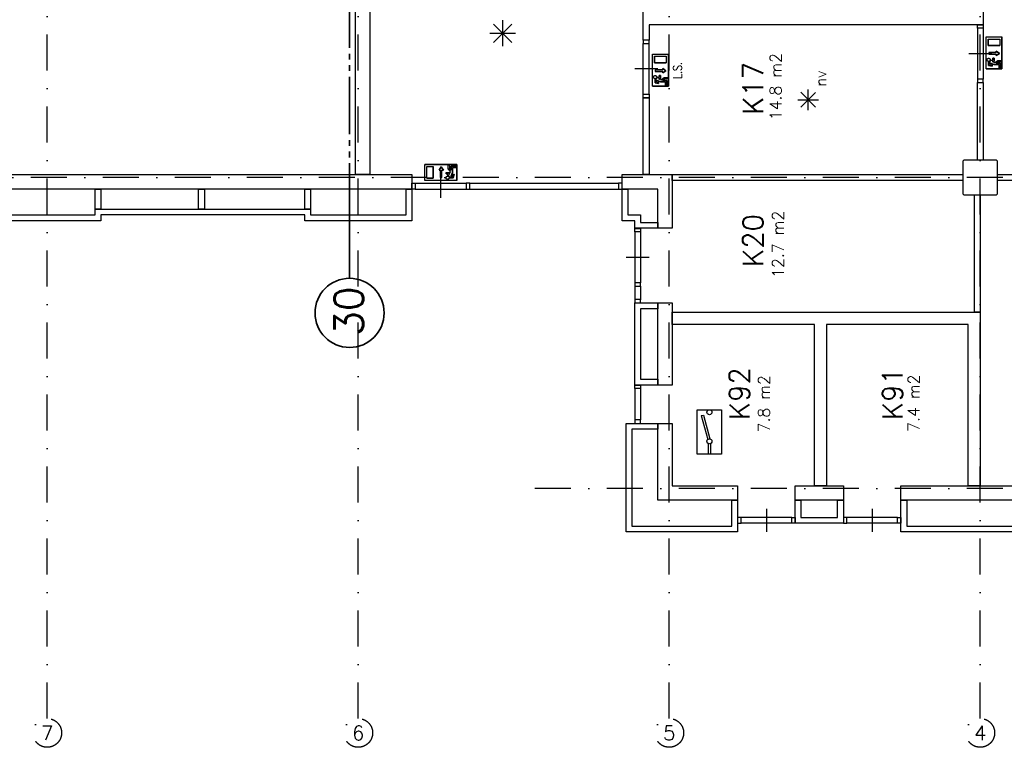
# Model space of a CAD drawing. Extents: x 36324 to 146208, y -146092 to -69372.
# Tile 6 of 10: x 109885 to 126981, y -146092 to -133461. Entities that reach past the tile are written whole.
import ezdxf
from ezdxf.enums import TextEntityAlignment as Align

# ---------------------------------------------------------------- set-up
doc = ezdxf.new("R2010")
doc.units = 0
doc.header["$LTSCALE"] = 100
doc.linetypes.add('B0302', pattern=[12.5, 6.25, -3.125, 0, -3.125])
doc.linetypes.add('B0804', pattern=[15, 10, -1, 1, -1, 1, -1])
for name, color, linetype in [('Bouwkundig', 253, 'CONTINUOUS'), ('Bouwkundig tekst', 252, 'CONTINUOUS'), ('Stramien', 252, 'B0302')]:
    doc.layers.add(name, color=color, linetype=linetype)
doc.layers.add('brandscheiding', color=40, linetype='B0804', lineweight=35)
doc.styles.add('bouwk tekst', font='romans.shx')
doc.styles.get("Standard").update_dxf_attribs({"font": 'romans.shx'})

msp = doc.modelspace()

# ---------------------------------------------------------------- linework, layer by layer
at = {"layer": 'Bouwkundig', "linetype": 'Continuous'}
for p, q in [((118272, -133923), (118272, -133471)), ((118432, -133856), (118112, -133536)), ((118112, -133856), (118430, -133538)), ((118046, -133697), (118496, -133697)), ((126663, -133760, 2600), (126940, -133760, 2600)), ((126663, -134315, 2600), (126663, -133760, 2600)), ((126700, -133797, 2600), (126700, -133908, 2600)), ((126700, -133797, 2600), (126903, -133797, 2600)), ((126903, -133797, 2600), (126903, -133908, 2600)), ((126940, -134315, 2600), (126940, -133760, 2600)), ((126700, -133908, 2600), (126903, -133908, 2600)), ((126842, -134009, 2600), (126897, -134046, 2600)), ((126842, -134032, 2600), (126842, -134009, 2600)), ((120872, -134615, 2600), (120872, -134060, 2600)), ((120872, -134060, 2600), (121149, -134060, 2600)), ((120909, -134097, 2600), (121112, -134097, 2600)), ((120909, -134097, 2600), (120909, -134208, 2600)), ((121112, -134097, 2600), (121112, -134208, 2600)), ((121149, -134615, 2600), (121149, -134060, 2600)), ((126709, -134194, 2600), (126709, -134255, 2600)), ((126712, -134032, 2600), (126842, -134032, 2600)), ((126712, -134060, 2600), (126842, -134060, 2600)), ((126745, -134162, 2600), (126779, -134162, 2600)), ((126768, -134186, 2600), (126815, -134207, 2600)), ((126768, -134186, 2600), (126802, -134186, 2600)), ((126779, -134130, 2600), (126779, -134162, 2600)), ((126802, -134130, 2600), (126779, -134130, 2600)), ((126802, -134130, 2600), (126802, -134186, 2600)), ((126815, -134207, 2600), (126866, -134167, 2600)), ((126839, -134218, 2600), (126874, -134190, 2600)), ((126897, -134046, 2600), (126842, -134083, 2600)), ((126842, -134083, 2600), (126842, -134060, 2600)), ((126866, -134167, 2600), (126936, -134167, 2600)), ((126936, -134190, 2600), (126874, -134190, 2600)), ((126936, -134167, 2600), (126936, -134190, 2600)), ((120909, -134208, 2600), (121112, -134208, 2600)), ((120921, -134332, 2600), (121050, -134332, 2600)), ((120921, -134360, 2600), (121050, -134360, 2600)), ((121050, -134332, 2600), (121050, -134309, 2600)), ((121050, -134309, 2600), (121106, -134346, 2600)), ((121106, -134346, 2600), (121050, -134383, 2600)), ((121050, -134383, 2600), (121050, -134360, 2600)), ((126663, -134315, 2600), (126940, -134315, 2600)), ((126709, -134255, 2600), (126769, -134270, 2600)), ((126732, -134237, 2600), (126732, -134210, 2600)), ((126732, -134210, 2600), (126801, -134241, 2600)), ((126732, -134237, 2600), (126769, -134246, 2600)), ((126769, -134246, 2600), (126769, -134270, 2600)), ((126801, -134241, 2600), (126889, -134241, 2600)), ((126913, -134218, 2600), (126839, -134218, 2600)), ((126889, -134241, 2600), (126889, -134306, 2600)), ((126889, -134306, 2600), (126913, -134306, 2600)), ((126913, -134306, 2600), (126913, -134218, 2600)), ((120918, -134494, 2600), (120918, -134555, 2600)), ((120941, -134510, 2600), (121010, -134541, 2600)), ((120941, -134537, 2600), (120941, -134510, 2600)), ((120941, -134537, 2600), (120978, -134546, 2600)), ((120954, -134462, 2600), (120987, -134462, 2600)), ((120977, -134486, 2600), (121010, -134486, 2600)), ((120977, -134486, 2600), (121024, -134507, 2600)), ((121010, -134430, 2600), (120987, -134430, 2600)), ((120987, -134430, 2600), (120987, -134462, 2600)), ((121010, -134430, 2600), (121010, -134486, 2600)), ((121010, -134541, 2600), (121098, -134541, 2600)), ((121024, -134507, 2600), (121075, -134467, 2600)), ((121048, -134518, 2600), (121083, -134490, 2600)), ((121121, -134518, 2600), (121048, -134518, 2600)), ((121075, -134467, 2600), (121145, -134467, 2600)), ((121145, -134490, 2600), (121083, -134490, 2600)), ((121098, -134541, 2600), (121098, -134606, 2600)), ((121121, -134606, 2600), (121121, -134518, 2600)), ((121145, -134467, 2600), (121145, -134490, 2600)), ((120872, -134615, 2600), (121149, -134615, 2600)), ((120918, -134555, 2600), (120978, -134570, 2600)), ((120978, -134546, 2600), (120978, -134570, 2600)), ((121098, -134606, 2600), (121121, -134606, 2600)), ((123578, -135031), (123578, -134670)), ((123397, -134851), (123757, -134851)), ((123705, -134978), (123450, -134722)), ((123450, -134978), (123704, -134723)), ((116918, -136251), (116918, -135974)), ((117473, -135974), (116918, -135974)), ((116955, -136011), (117066, -136011)), ((116955, -136214), (116955, -136011)), ((117066, -136214), (117066, -136011)), ((117167, -136073), (117204, -136017)), ((117190, -136073), (117167, -136073)), ((117190, -136202), (117190, -136073)), ((117204, -136017), (117241, -136073)), ((117217, -136202), (117217, -136073)), ((117241, -136073), (117217, -136073)), ((117325, -135979), (117348, -135979)), ((117325, -136048), (117325, -135979)), ((117365, -136099), (117325, -136048)), ((117348, -135979), (117348, -136040)), ((117376, -136076), (117348, -136040)), ((117463, -136002), (117376, -136002)), ((117376, -136002), (117376, -136076)), ((117399, -136025), (117463, -136025)), ((117399, -136114), (117399, -136025)), ((117463, -136025), (117463, -136002)), ((117473, -136251), (117473, -135974)), ((117473, -136251), (116918, -136251)), ((116955, -136214), (117066, -136214)), ((117288, -136113), (117343, -136113)), ((117288, -136113), (117288, -136136)), ((117288, -136136), (117320, -136136)), ((117320, -136169), (117320, -136136)), ((117343, -136146), (117365, -136099)), ((117343, -136146), (117343, -136113)), ((117352, -136205), (117413, -136205)), ((117368, -136182), (117399, -136114)), ((117394, -136182), (117368, -136182)), ((117394, -136182), (117404, -136145)), ((117404, -136145), (117428, -136145)), ((117413, -136205), (117428, -136145)), ((121650, -140232), (122070, -140232)), ((121650, -141004), (121650, -140232)), ((121720, -140334), (121759, -140324)), ((121720, -140334), (121831, -140748)), ((121759, -140324), (121870, -140738)), ((122070, -140232), (122070, -141004)), ((121840, -140818), (121840, -141004)), ((121880, -140818), (121880, -141004)), ((122070, -141004), (121650, -141004))]:
    msp.add_line(p, q, dxfattribs=at)
for points in [[(126613, -130901), (126613, -133501)], [(115713, -136151), (115713, -132501)], [(115963, -132501), (115963, -136151)], [(120713, -133501), (120713, -133188)], [(120713, -133815), (120713, -133501)], [(126613, -133501), (126613, -133551)], [(126513, -133551), (120813, -133551)], [(120813, -133551), (120813, -133815)], [(126513, -133551), (126513, -133551)], [(126613, -133551), (126513, -133551)], [(126513, -133611), (126513, -134492)], [(126613, -133611), (126613, -134492)], [(120813, -133815), (120713, -133815)], [(120713, -134755), (120713, -133875)], [(120813, -134755), (120813, -133875)], [(126763, -134052), (126563, -134052), (126363, -134052)], [(120963, -134315), (120763, -134315), (120563, -134315)], [(126513, -134551), (126613, -134551)], [(126513, -135901), (126513, -134551)], [(126613, -134551), (126613, -135901)], [(120713, -134815), (120813, -134815)], [(120713, -136151), (120713, -134815)], [(120813, -134815), (120813, -136151)], [(126613, -135901), (126513, -135901)], [(117473, -135974), (117473, -136251), (116918, -136251), (116918, -135974), (117473, -135974)], [(117066, -136011), (117066, -136214), (116955, -136214), (116955, -136011), (117066, -136011)], [(117190, -136202), (117217, -136202), (117217, -136073), (117241, -136073), (117204, -136017), (117167, -136073), (117190, -136073), (117190, -136202)], [(117463, -136002), (117463, -136025), (117399, -136025), (117399, -136114), (117368, -136182), (117394, -136182), (117404, -136145), (117428, -136145), (117413, -136205), (117352, -136205), (117351, -136199), (117351, -136197), (117350, -136194), (117349, -136192), (117347, -136188), (117346, -136185), (117344, -136183), (117342, -136181), (117341, -136179), (117338, -136177), (117335, -136175), (117332, -136173), (117329, -136172), (117325, -136170), (117322, -136170), (117320, -136169), (117320, -136136), (117288, -136136), (117288, -136113), (117343, -136113), (117343, -136146), (117365, -136099), (117325, -136048), (117325, -135979), (117348, -135979), (117348, -136040), (117376, -136076), (117376, -136002), (117463, -136002)], [(105013, -136151), (116693, -136151)], [(115963, -136151), (115713, -136151)], [(116693, -136151), (116693, -136401)], [(117195, -136551), (117195, -136351), (117195, -136151)], [(117343, -136209), (117342, -136214), (117339, -136219), (117337, -136223), (117334, -136225), (117331, -136228), (117327, -136230), (117321, -136232), (117314, -136233), (117308, -136232), (117303, -136230), (117301, -136229), (117299, -136227), (117297, -136225), (117293, -136222), (117291, -136219), (117289, -136214), (117288, -136209), (117288, -136204), (117288, -136201), (117290, -136195), (117291, -136192), (117294, -136187), (117299, -136183), (117301, -136181), (117306, -136179), (117310, -136178), (117317, -136177), (117323, -136178), (117327, -136180), (117330, -136182), (117334, -136184), (117337, -136188), (117340, -136192), (117341, -136195), (117343, -136199), (117343, -136202), (117343, -136206), (117343, -136209)], [(117296, -136225), (117295, -136224), (117294, -136223), (117293, -136222), (117292, -136221), (117292, -136219), (117291, -136218), (117290, -136217), (117290, -136216), (117289, -136214), (117289, -136213), (117289, -136212), (117288, -136211), (117288, -136209), (117288, -136208), (117288, -136207), (117288, -136205), (117288, -136204), (117288, -136202), (117288, -136201), (117288, -136200), (117289, -136198), (117289, -136197), (117289, -136196), (117290, -136195), (117290, -136193), (117291, -136192), (117292, -136191), (117292, -136190), (117293, -136189), (117294, -136188), (117295, -136187), (117296, -136186), (117297, -136185), (117298, -136184), (117299, -136183), (117300, -136182), (117301, -136181), (117302, -136181), (117304, -136180), (117305, -136180), (117306, -136179), (117307, -136179), (117309, -136178), (117310, -136178), (117311, -136178), (117313, -136178), (117314, -136177), (117315, -136177), (117317, -136177), (117318, -136178), (117320, -136178), (117321, -136178), (117322, -136178), (117323, -136179), (117325, -136179), (117326, -136180), (117327, -136180), (117329, -136181), (117330, -136181), (117331, -136182), (117332, -136183), (117333, -136184), (117334, -136185), (117335, -136186), (117336, -136187), (117337, -136188), (117338, -136189), (117339, -136190), (117339, -136191), (117340, -136192), (117341, -136193), (117341, -136195), (117342, -136196), (117342, -136197), (117342, -136198), (117343, -136200), (117343, -136201), (117343, -136202), (117343, -136204), (117343, -136205), (117343, -136207), (117343, -136208), (117343, -136209), (117343, -136211), (117342, -136212), (117342, -136213), (117342, -136214), (117341, -136216), (117341, -136217), (117340, -136218), (117339, -136219), (117339, -136221), (117338, -136222), (117337, -136223), (117336, -136224), (117335, -136225), (117334, -136226), (117333, -136227), (117332, -136227), (117331, -136228), (117330, -136229), (117329, -136230), (117327, -136230), (117326, -136231), (117325, -136231), (117323, -136232), (117322, -136232), (117321, -136232), (117320, -136233), (117318, -136233), (117317, -136233), (117315, -136233), (117314, -136233), (117313, -136233), (117311, -136233), (117310, -136232), (117309, -136232), (117307, -136232), (117306, -136231), (117305, -136231), (117304, -136230), (117302, -136230), (117301, -136229), (117300, -136228), (117299, -136227), (117298, -136227), (117297, -136226), (117296, -136225)], [(117352, -136205), (117352, -136205), (117352, -136204), (117352, -136204), (117352, -136204), (117352, -136203), (117351, -136203), (117351, -136202), (117351, -136202), (117351, -136201), (117351, -136201), (117351, -136201), (117351, -136200), (117351, -136200), (117351, -136199), (117351, -136199), (117351, -136199), (117351, -136198), (117351, -136198), (117351, -136197), (117351, -136197), (117351, -136197), (117350, -136196), (117350, -136196), (117350, -136195), (117350, -136195), (117350, -136195), (117350, -136194), (117350, -136194), (117350, -136194), (117350, -136193), (117349, -136193), (117349, -136192), (117349, -136192), (117349, -136192), (117349, -136191), (117349, -136191), (117348, -136191), (117348, -136190), (117348, -136190), (117348, -136189), (117348, -136189), (117348, -136189), (117347, -136188), (117347, -136188), (117347, -136188), (117347, -136187), (117347, -136187), (117346, -136187), (117346, -136186), (117346, -136186), (117346, -136186), (117346, -136185), (117345, -136185), (117345, -136184), (117345, -136184), (117345, -136184), (117344, -136184), (117344, -136183), (117344, -136183), (117344, -136183), (117343, -136182), (117343, -136182), (117343, -136182), (117343, -136181), (117342, -136181), (117342, -136181), (117342, -136180), (117341, -136180), (117341, -136180), (117341, -136180), (117341, -136179), (117340, -136179), (117340, -136179), (117340, -136178), (117339, -136178), (117339, -136178), (117339, -136178), (117338, -136177), (117338, -136177), (117338, -136177), (117338, -136177), (117337, -136176), (117337, -136176), (117337, -136176), (117336, -136176), (117336, -136175), (117336, -136175), (117335, -136175), (117335, -136175), (117335, -136174), (117334, -136174), (117334, -136174), (117333, -136174), (117333, -136174), (117333, -136173), (117332, -136173), (117332, -136173), (117332, -136173), (117331, -136173), (117331, -136173), (117331, -136172), (117330, -136172), (117330, -136172), (117329, -136172), (117329, -136172), (117329, -136172), (117328, -136171), (117328, -136171), (117328, -136171), (117327, -136171), (117327, -136171), (117326, -136171), (117326, -136171), (117326, -136170), (117325, -136170), (117325, -136170), (117324, -136170), (117324, -136170), (117324, -136170), (117323, -136170), (117323, -136170), (117322, -136170), (117322, -136170), (117322, -136170), (117321, -136170), (117321, -136169), (117320, -136169), (117320, -136169)], [(120343, -136151), (121213, -136151)], [(120343, -136401), (120343, -136151)], [(120813, -136151), (120713, -136151)], [(121213, -136151), (126263, -136151)], [(121213, -136251), (121213, -136151)], [(121213, -136151), (121213, -137083)], [(126263, -136251), (121213, -136251)], [(126263, -136151), (126263, -136251)], [(126863, -136251), (126863, -136151)], [(126863, -136151), (129933, -136151)], [(129933, -136251), (126863, -136251)], [(116693, -136401), (104763, -136401)], [(111193, -136751), (111193, -136401)], [(111193, -136401), (111293, -136401)], [(111293, -136401), (111293, -136751)], [(112992, -136751), (112992, -136401)], [(112992, -136401), (113092, -136401)], [(113092, -136401), (113092, -136751)], [(114834, -136751), (114833, -136401)], [(114833, -136401), (114933, -136401)], [(114933, -136401), (114934, -136751)], [(116593, -136401), (116693, -136401)], [(116593, -136851), (116593, -136401)], [(116693, -136401), (116693, -136951)], [(116753, -136301), (117638, -136301)], [(116753, -136401), (117638, -136401)], [(117698, -136301), (120283, -136301)], [(117698, -136401), (120283, -136401)], [(120963, -136401), (120343, -136401)], [(120343, -136951), (120343, -136401)], [(120343, -136401), (120443, -136401)], [(120443, -136401), (120443, -136851)], [(120963, -137083), (120963, -136401)], [(126463, -138541), (126463, -136501)], [(126463, -136501), (126563, -136501)], [(126563, -136501), (126563, -138541)], [(111193, -136751), (114933, -136751)], [(111193, -136851), (111193, -136751)], [(111293, -136751), (111193, -136751)], [(113092, -136751), (112992, -136751)], [(114934, -136751), (114834, -136751)], [(114933, -136751), (114933, -136851)], [(109533, -136851), (111193, -136851)], [(114833, -136851), (111293, -136851)], [(111293, -136851), (111293, -136951)], [(114833, -136951), (114833, -136851)], [(114933, -136851), (116593, -136851)], [(120443, -136851), (120663, -136851)], [(120663, -136851), (120663, -136983)], [(111293, -136951), (109433, -136951)], [(116693, -136951), (114833, -136951)], [(120563, -136951), (120343, -136951)], [(120563, -137083), (120563, -136951)], [(120963, -137083), (120563, -137083)], [(120663, -136983), (120963, -136983)], [(120963, -136983), (120963, -137083)], [(121213, -137083), (120963, -137083)], [(120563, -137144), (120563, -138029)], [(120663, -137144), (120663, -138029)], [(120813, -137587), (120613, -137587), (120413, -137587)], [(120563, -138089), (120563, -138325)], [(120663, -138089), (120663, -138325)], [(120563, -139804), (120563, -138379)], [(120563, -138379), (120963, -138379)], [(120963, -139804), (120963, -138379)], [(120963, -138379), (120963, -138479)], [(120963, -138379), (121213, -138379)], [(121213, -138379), (121213, -139804)], [(120663, -138479), (120663, -139704)], [(120963, -138479), (120663, -138479)], [(121213, -138751), (121213, -138541)], [(121213, -138541), (123788, -138541)], [(123788, -138541), (126563, -138541)], [(126563, -138541), (126463, -138541)], [(126563, -138541), (126563, -141551)], [(123683, -138751), (121213, -138751)], [(123683, -141551), (123683, -138751)], [(126353, -138751), (123893, -138751)], [(123893, -138751), (123893, -141551)], [(126353, -141551), (126353, -138751)], [(120963, -139804), (120563, -139804)], [(120663, -139704), (120963, -139704)], [(120963, -139704), (120963, -139804)], [(121213, -139804), (120963, -139804)], [(120563, -139864), (120563, -140410)], [(120663, -139864), (120663, -140410)], [(120413, -142351), (120413, -140469)], [(120413, -140469), (120963, -140469)], [(120963, -141801), (120963, -140469)], [(120963, -140469), (120963, -140569)], [(120963, -140469), (121213, -140469)], [(121213, -140469), (121213, -141551)], [(120513, -140569), (120513, -142251)], [(120963, -140569), (120513, -140569)], [(121213, -141551), (122349, -141551)], [(122349, -141551), (122349, -141801)], [(123349, -141801), (123349, -141551)], [(123349, -141551), (124187, -141551)], [(123893, -141551), (123683, -141551)], [(124187, -141551), (124187, -141801)], [(125187, -141801), (125187, -141551)], [(125187, -141551), (127493, -141551)], [(126563, -141551), (126353, -141551)], [(122349, -141801), (120963, -141801)], [(122249, -142251), (122249, -141801)], [(122249, -141801), (122349, -141801)], [(122349, -141801), (122349, -142351)], [(123349, -142201), (123349, -141801)], [(123349, -141801), (123449, -141801)], [(124187, -141801), (123349, -141801)], [(123449, -141801), (123449, -142101)], [(124087, -142101), (124087, -141801)], [(124087, -141801), (124187, -141801)], [(124187, -141801), (124187, -142201)], [(125187, -142351), (125187, -141801)], [(125187, -141801), (125287, -141801)], [(127493, -141801), (125187, -141801)], [(125287, -141801), (125287, -142251)], [(122849, -141951), (122849, -142151), (122849, -142351)], [(124687, -141951), (124687, -142151), (124687, -142351)], [(123289, -142101), (122409, -142102)], [(123289, -142201), (122409, -142201)], [(124187, -142201), (123349, -142201)], [(123449, -142101), (124087, -142101)], [(125127, -142101), (124247, -142102)], [(125127, -142201), (124247, -142201)], [(122349, -142351), (120413, -142351)], [(120513, -142251), (122249, -142251)], [(127493, -142351), (125187, -142351)], [(125287, -142251), (127393, -142251)]]:
    msp.add_lwpolyline(points, dxfattribs=at)
for points in [[(126613, -133551), (126613, -133611), (126513, -133611), (126513, -133551)], [(120713, -133815), (120713, -133875), (120813, -133875), (120813, -133815)], [(126613, -134551), (126613, -134492), (126513, -134492), (126513, -134551)], [(120713, -134815), (120713, -134755), (120813, -134755), (120813, -134815)], [(126863, -136486), (126863, -135916), (126848, -135901), (126278, -135901), (126263, -135916), (126263, -136486), (126278, -136501), (126848, -136501)], [(117352, -136205), (117351, -136198), (117347, -136188), (117344, -136183), (117340, -136179), (117334, -136174), (117328, -136171), (117323, -136170), (117320, -136169), (117320, -136136), (117288, -136136), (117288, -136113), (117343, -136113), (117343, -136146), (117365, -136099), (117325, -136048), (117325, -135979), (117348, -135979), (117348, -136040), (117376, -136076), (117376, -136002), (117463, -136002), (117463, -136025), (117399, -136025), (117399, -136114), (117368, -136182), (117394, -136182), (117404, -136145), (117428, -136145), (117413, -136205)], [(116693, -136301), (116753, -136301), (116753, -136401), (116693, -136401)], [(117698, -136301), (117638, -136301), (117638, -136401), (117698, -136401)], [(120343, -136301), (120283, -136301), (120283, -136401), (120343, -136401)], [(120663, -137084), (120663, -137144), (120563, -137144), (120563, -137084)], [(120663, -138089), (120663, -138029), (120563, -138029), (120563, -138089)], [(120663, -138379), (120663, -138320), (120563, -138320), (120563, -138379)], [(120663, -139804), (120663, -139864), (120563, -139864), (120563, -139804)], [(120663, -140469), (120663, -140410), (120563, -140410), (120563, -140469)], [(122349, -142201), (122409, -142201), (122409, -142102), (122349, -142102)], [(123349, -142201), (123289, -142201), (123289, -142101), (123349, -142101)], [(124187, -142201), (124247, -142201), (124247, -142102), (124187, -142102)], [(125187, -142201), (125127, -142201), (125127, -142101), (125187, -142101)]]:
    msp.add_lwpolyline(points, close=True, dxfattribs=at)
at = {"layer": 'Bouwkundig', "linetype": 'Continuous', "elevation": 2600}
for points in [[(126940, -134315), (126663, -134315), (126663, -133760), (126940, -133760), (126940, -134315)], [(126903, -133908), (126700, -133908), (126700, -133797), (126903, -133797), (126903, -133908)], [(126712, -134032), (126712, -134060), (126842, -134060), (126842, -134083), (126897, -134046), (126842, -134009), (126842, -134032), (126712, -134032)], [(121149, -134615), (120872, -134615), (120872, -134060), (121149, -134060), (121149, -134615)], [(121112, -134208), (120909, -134208), (120909, -134097), (121112, -134097), (121112, -134208)], [(126705, -134185), (126700, -134184), (126695, -134182), (126691, -134179), (126689, -134177), (126686, -134173), (126684, -134169), (126682, -134164), (126681, -134156), (126683, -134150), (126684, -134146), (126685, -134144), (126687, -134141), (126689, -134139), (126692, -134136), (126696, -134134), (126700, -134132), (126706, -134130), (126710, -134130), (126714, -134130), (126719, -134132), (126723, -134134), (126727, -134137), (126731, -134141), (126733, -134144), (126735, -134148), (126736, -134153), (126737, -134159), (126736, -134165), (126734, -134170), (126732, -134173), (126730, -134176), (126727, -134179), (126723, -134182), (126719, -134184), (126715, -134185), (126712, -134185), (126708, -134186), (126705, -134185)], [(126690, -134138), (126691, -134137), (126692, -134136), (126693, -134136), (126694, -134135), (126695, -134134), (126696, -134133), (126697, -134133), (126699, -134132), (126700, -134132), (126701, -134131), (126702, -134131), (126704, -134131), (126705, -134130), (126706, -134130), (126708, -134130), (126709, -134130), (126711, -134130), (126712, -134130), (126713, -134130), (126715, -134131), (126716, -134131), (126717, -134131), (126718, -134132), (126720, -134132), (126721, -134133), (126722, -134133), (126723, -134134), (126725, -134135), (126726, -134136), (126727, -134136), (126728, -134137), (126729, -134138), (126730, -134139), (126731, -134140), (126731, -134141), (126732, -134142), (126733, -134144), (126734, -134145), (126734, -134146), (126735, -134147), (126735, -134149), (126736, -134150), (126736, -134151), (126736, -134152), (126737, -134154), (126737, -134155), (126737, -134156), (126737, -134158), (126737, -134159), (126737, -134161), (126737, -134162), (126736, -134163), (126736, -134165), (126736, -134166), (126735, -134167), (126735, -134168), (126734, -134170), (126734, -134171), (126733, -134172), (126732, -134173), (126731, -134174), (126731, -134175), (126730, -134176), (126729, -134177), (126728, -134178), (126727, -134179), (126726, -134180), (126725, -134181), (126723, -134182), (126722, -134182), (126721, -134183), (126720, -134183), (126718, -134184), (126717, -134184), (126716, -134185), (126715, -134185), (126713, -134185), (126712, -134185), (126711, -134186), (126709, -134186), (126708, -134186), (126706, -134185), (126705, -134185), (126704, -134185), (126702, -134185), (126701, -134184), (126700, -134184), (126699, -134183), (126697, -134183), (126696, -134182), (126695, -134182), (126694, -134181), (126693, -134180), (126692, -134179), (126691, -134178), (126690, -134177), (126689, -134176), (126688, -134175), (126687, -134174), (126686, -134173), (126685, -134172), (126685, -134171), (126684, -134170), (126684, -134168), (126683, -134167), (126683, -134166), (126682, -134165), (126682, -134163), (126682, -134162), (126682, -134161), (126681, -134159), (126681, -134158), (126681, -134156), (126682, -134155), (126682, -134154), (126682, -134152), (126682, -134151), (126683, -134150), (126683, -134149), (126684, -134147), (126684, -134146), (126685, -134145), (126685, -134144), (126686, -134142), (126687, -134141), (126688, -134140), (126689, -134139), (126690, -134138)], [(126913, -134306), (126889, -134306), (126889, -134241), (126801, -134241), (126732, -134210), (126732, -134237), (126769, -134246), (126769, -134270), (126709, -134255), (126709, -134194), (126715, -134193), (126717, -134193), (126720, -134192), (126723, -134191), (126726, -134190), (126729, -134188), (126731, -134187), (126733, -134185), (126735, -134183), (126738, -134180), (126739, -134177), (126741, -134174), (126743, -134171), (126744, -134167), (126745, -134164), (126745, -134162), (126779, -134162), (126779, -134130), (126802, -134130), (126802, -134186), (126768, -134186), (126815, -134207), (126866, -134167), (126936, -134167), (126936, -134190), (126874, -134190), (126839, -134218), (126913, -134218), (126913, -134306)], [(126709, -134194), (126710, -134194), (126710, -134194), (126710, -134194), (126711, -134194), (126711, -134194), (126712, -134194), (126712, -134194), (126712, -134194), (126713, -134194), (126713, -134194), (126714, -134194), (126714, -134194), (126714, -134194), (126715, -134194), (126715, -134193), (126716, -134193), (126716, -134193), (126716, -134193), (126717, -134193), (126717, -134193), (126718, -134193), (126718, -134193), (126718, -134193), (126719, -134193), (126719, -134193), (126720, -134192), (126720, -134192), (126720, -134192), (126721, -134192), (126721, -134192), (126722, -134192), (126722, -134192), (126722, -134191), (126723, -134191), (126723, -134191), (126723, -134191), (126724, -134191), (126724, -134191), (126725, -134191), (126725, -134190), (126725, -134190), (126726, -134190), (126726, -134190), (126726, -134190), (126727, -134189), (126727, -134189), (126727, -134189), (126728, -134189), (126728, -134189), (126728, -134188), (126729, -134188), (126729, -134188), (126729, -134188), (126730, -134187), (126730, -134187), (126730, -134187), (126731, -134187), (126731, -134187), (126731, -134186), (126732, -134186), (126732, -134186), (126732, -134185), (126733, -134185), (126733, -134185), (126733, -134185), (126734, -134184), (126734, -134184), (126734, -134184), (126734, -134184), (126735, -134183), (126735, -134183), (126735, -134183), (126736, -134182), (126736, -134182), (126736, -134182), (126736, -134182), (126737, -134181), (126737, -134181), (126737, -134181), (126737, -134180), (126738, -134180), (126738, -134180), (126738, -134179), (126738, -134179), (126739, -134179), (126739, -134178), (126739, -134178), (126739, -134178), (126740, -134177), (126740, -134177), (126740, -134177), (126740, -134176), (126740, -134176), (126741, -134176), (126741, -134175), (126741, -134175), (126741, -134174), (126741, -134174), (126742, -134174), (126742, -134173), (126742, -134173), (126742, -134173), (126742, -134172), (126742, -134172), (126743, -134171), (126743, -134171), (126743, -134171), (126743, -134170), (126743, -134170), (126743, -134170), (126743, -134169), (126744, -134169), (126744, -134168), (126744, -134168), (126744, -134168), (126744, -134167), (126744, -134167), (126744, -134166), (126744, -134166), (126744, -134166), (126744, -134165), (126745, -134165), (126745, -134164), (126745, -134164), (126745, -134164), (126745, -134163), (126745, -134163), (126745, -134162)], [(120921, -134332), (120921, -134360), (121050, -134360), (121050, -134383), (121106, -134346), (121050, -134309), (121050, -134332), (120921, -134332)], [(120898, -134438), (120899, -134437), (120900, -134436), (120901, -134436), (120903, -134435), (120904, -134434), (120905, -134433), (120906, -134433), (120907, -134432), (120909, -134432), (120910, -134431), (120911, -134431), (120913, -134431), (120914, -134430), (120915, -134430), (120917, -134430), (120918, -134430), (120919, -134430), (120921, -134430), (120922, -134430), (120923, -134431), (120925, -134431), (120926, -134431), (120927, -134432), (120929, -134432), (120930, -134433), (120931, -134433), (120932, -134434), (120933, -134435), (120935, -134436), (120936, -134436), (120937, -134437), (120938, -134438), (120939, -134439), (120939, -134440), (120940, -134441), (120941, -134442), (120942, -134444), (120942, -134445), (120943, -134446), (120944, -134447), (120944, -134449), (120945, -134450), (120945, -134451), (120945, -134452), (120945, -134454), (120946, -134455), (120946, -134456), (120946, -134458), (120946, -134459), (120946, -134461), (120945, -134462), (120945, -134463), (120945, -134465), (120945, -134466), (120944, -134467), (120944, -134468), (120943, -134470), (120942, -134471), (120942, -134472), (120941, -134473), (120940, -134474), (120939, -134475), (120939, -134476), (120938, -134477), (120937, -134478), (120936, -134479), (120935, -134480), (120933, -134481), (120932, -134482), (120931, -134482), (120930, -134483), (120929, -134483), (120927, -134484), (120926, -134484), (120925, -134485), (120923, -134485), (120922, -134485), (120921, -134485), (120919, -134486), (120918, -134486), (120917, -134486), (120915, -134485), (120914, -134485), (120913, -134485), (120911, -134485), (120910, -134484), (120909, -134484), (120907, -134483), (120906, -134483), (120905, -134482), (120904, -134482), (120903, -134481), (120901, -134480), (120900, -134479), (120899, -134478), (120898, -134477), (120897, -134476), (120897, -134475), (120896, -134474), (120895, -134473), (120894, -134472), (120894, -134471), (120893, -134470), (120892, -134468), (120892, -134467), (120891, -134466), (120891, -134465), (120891, -134463), (120891, -134462), (120890, -134461), (120890, -134459), (120890, -134458), (120890, -134456), (120890, -134455), (120891, -134454), (120891, -134452), (120891, -134451), (120891, -134450), (120892, -134449), (120892, -134447), (120893, -134446), (120894, -134445), (120894, -134444), (120895, -134442), (120896, -134441), (120897, -134440), (120897, -134439), (120898, -134438)], [(120914, -134485), (120909, -134484), (120904, -134482), (120900, -134479), (120898, -134477), (120895, -134473), (120893, -134469), (120891, -134464), (120890, -134456), (120891, -134450), (120893, -134446), (120894, -134444), (120896, -134441), (120898, -134439), (120901, -134436), (120905, -134434), (120909, -134432), (120915, -134430), (120919, -134430), (120922, -134430), (120928, -134432), (120932, -134434), (120936, -134437), (120940, -134441), (120942, -134444), (120944, -134448), (120945, -134453), (120946, -134459), (120945, -134465), (120943, -134470), (120941, -134473), (120939, -134476), (120936, -134479), (120932, -134482), (120928, -134484), (120924, -134485), (120921, -134485), (120917, -134486), (120914, -134485)], [(121121, -134606), (121098, -134606), (121098, -134541), (121010, -134541), (120941, -134510), (120941, -134537), (120978, -134546), (120978, -134570), (120918, -134555), (120918, -134494), (120924, -134493), (120926, -134493), (120929, -134492), (120932, -134491), (120935, -134490), (120938, -134488), (120940, -134487), (120942, -134485), (120944, -134483), (120946, -134480), (120948, -134477), (120950, -134474), (120951, -134471), (120953, -134467), (120954, -134464), (120954, -134462), (120987, -134462), (120987, -134430), (121010, -134430), (121010, -134486), (120977, -134486), (121024, -134507), (121075, -134467), (121145, -134467), (121145, -134490), (121083, -134490), (121048, -134518), (121121, -134518), (121121, -134606)], [(120918, -134494), (120918, -134494), (120919, -134494), (120919, -134494), (120920, -134494), (120920, -134494), (120920, -134494), (120921, -134494), (120921, -134494), (120922, -134494), (120922, -134494), (120922, -134494), (120923, -134494), (120923, -134494), (120924, -134494), (120924, -134493), (120924, -134493), (120925, -134493), (120925, -134493), (120926, -134493), (120926, -134493), (120926, -134493), (120927, -134493), (120927, -134493), (120928, -134493), (120928, -134493), (120928, -134492), (120929, -134492), (120929, -134492), (120930, -134492), (120930, -134492), (120930, -134492), (120931, -134492), (120931, -134491), (120932, -134491), (120932, -134491), (120932, -134491), (120933, -134491), (120933, -134491), (120933, -134491), (120934, -134490), (120934, -134490), (120934, -134490), (120935, -134490), (120935, -134490), (120936, -134489), (120936, -134489), (120936, -134489), (120937, -134489), (120937, -134489), (120937, -134488), (120938, -134488), (120938, -134488), (120938, -134488), (120939, -134487), (120939, -134487), (120939, -134487), (120940, -134487), (120940, -134487), (120940, -134486), (120941, -134486), (120941, -134486), (120941, -134485), (120942, -134485), (120942, -134485), (120942, -134485), (120942, -134484), (120943, -134484), (120943, -134484), (120943, -134484), (120944, -134483), (120944, -134483), (120944, -134483), (120944, -134482), (120945, -134482), (120945, -134482), (120945, -134482), (120946, -134481), (120946, -134481), (120946, -134481), (120946, -134480), (120947, -134480), (120947, -134480), (120947, -134479), (120947, -134479), (120948, -134479), (120948, -134478), (120948, -134478), (120948, -134478), (120948, -134477), (120949, -134477), (120949, -134477), (120949, -134476), (120949, -134476), (120949, -134476), (120950, -134475), (120950, -134475), (120950, -134474), (120950, -134474), (120950, -134474), (120951, -134473), (120951, -134473), (120951, -134473), (120951, -134472), (120951, -134472), (120951, -134471), (120952, -134471), (120952, -134471), (120952, -134470), (120952, -134470), (120952, -134470), (120952, -134469), (120952, -134469), (120953, -134468), (120953, -134468), (120953, -134468), (120953, -134467), (120953, -134467), (120953, -134466), (120953, -134466), (120953, -134466), (120953, -134465), (120953, -134465), (120953, -134464), (120954, -134464), (120954, -134464), (120954, -134463), (120954, -134463), (120954, -134462)]]:
    msp.add_lwpolyline(points, dxfattribs=at)
for points in [[(126709, -134194), (126716, -134193), (126726, -134190), (126731, -134186), (126735, -134183), (126740, -134177), (126743, -134170), (126744, -134165), (126745, -134162), (126779, -134162), (126779, -134130), (126802, -134130), (126802, -134186), (126768, -134186), (126815, -134207), (126866, -134167), (126936, -134167), (126936, -134190), (126874, -134190), (126839, -134218), (126913, -134218), (126913, -134306), (126889, -134306), (126889, -134241), (126801, -134241), (126732, -134210), (126732, -134237), (126769, -134246), (126769, -134270), (126709, -134255)], [(120918, -134494), (120925, -134493), (120935, -134490), (120940, -134486), (120944, -134483), (120949, -134477), (120952, -134470), (120953, -134465), (120954, -134462), (120987, -134462), (120987, -134430), (121010, -134430), (121010, -134486), (120977, -134486), (121024, -134507), (121075, -134467), (121145, -134467), (121145, -134490), (121083, -134490), (121048, -134518), (121121, -134518), (121121, -134606), (121098, -134606), (121098, -134541), (121010, -134541), (120941, -134510), (120941, -134537), (120978, -134546), (120978, -134570), (120918, -134555)]]:
    msp.add_lwpolyline(points, close=True, dxfattribs=at)
at = {"layer": 'Bouwkundig', "linetype": 'Continuous'}
for centre in [(121860, -140275), (121860, -140780)]:
    msp.add_circle(centre, 43.1, dxfattribs=at)
at = {"layer": 'brandscheiding'}
msp.add_line((115613, -137951), (115613, -136951), dxfattribs=at)
msp.add_lwpolyline([(115613, -136951), (115613, -128101), (119213, -128101), (119213, -127001)], dxfattribs=at)
at = {"layer": 'brandscheiding', "linetype": 'Continuous'}
msp.add_circle((115613, -138551), 600, dxfattribs=at)
at = {"layer": 'Stramien'}
for p, q in [((110363, -145592), (110363, -69500)), ((115763, -145592), (115763, -69500)), ((121163, -145592), (121163, -69500)), ((126563, -145592), (126563, -69500)), ((145708, -136201), (102012, -136201)), ((145708, -141601), (118607, -141601))]:
    msp.add_line(p, q, dxfattribs=at)
for centre in [(110363, -145842), (115763, -145842), (121163, -145842), (126563, -145842)]:
    msp.add_circle(centre, 250, dxfattribs=at)

# ---------------------------------------------------------------- texts
at = {"layer": 'Bouwkundig tekst', "linetype": 'Continuous', "width": 0.8}
msp.add_text('L.S.', height=148.7, rotation=90, dxfattribs=at).set_placement((121307, -134489, 2600), align=Align.MIDDLE_LEFT)
at = {"layer": 'Bouwkundig tekst', "linetype": 'Continuous'}
for s, p in [('K17', (122792, -135111)), ('K20', (122792, -137751)), ('K92', (122557, -140410)), ('K91', (125214, -140410))]:
    msp.add_text(s, height=350, rotation=90, dxfattribs=at).set_placement(p)
msp.add_text('nv', height=185.9, rotation=90, dxfattribs=at).set_placement((123793, -134485), align=Align.MIDDLE)
at = {"layer": 'Bouwkundig tekst', "linetype": 'Continuous', "char_height": 200, "width": 1805, "attachment_point": 1, "rotation": 90, "style": 'bouwk tekst'}
for s, insert in [('14.8 m2', (122910, -135206)), ('12.7 m2', (122950, -137944)), ('7.8 m2', (122707, -140627)), ('7.4 m2', (125308, -140616))]:
    msp.add_mtext(s, dxfattribs=dict(at, insert=insert))
at = {"layer": 'brandscheiding', "linetype": 'Continuous'}
msp.add_text('30', height=500, rotation=90, dxfattribs=at).set_placement((115849, -138949))
at = {"layer": 'Stramien', "style": 'bouwk tekst'}
for s, p in [('7', (110363, -145842)), ('6', (115763, -145842)), ('5', (121163, -145842)), ('4', (126563, -145842))]:
    msp.add_text(s, height=250, dxfattribs=at).set_placement(p, align=Align.MIDDLE)

doc.saveas('drawing.dxf')
